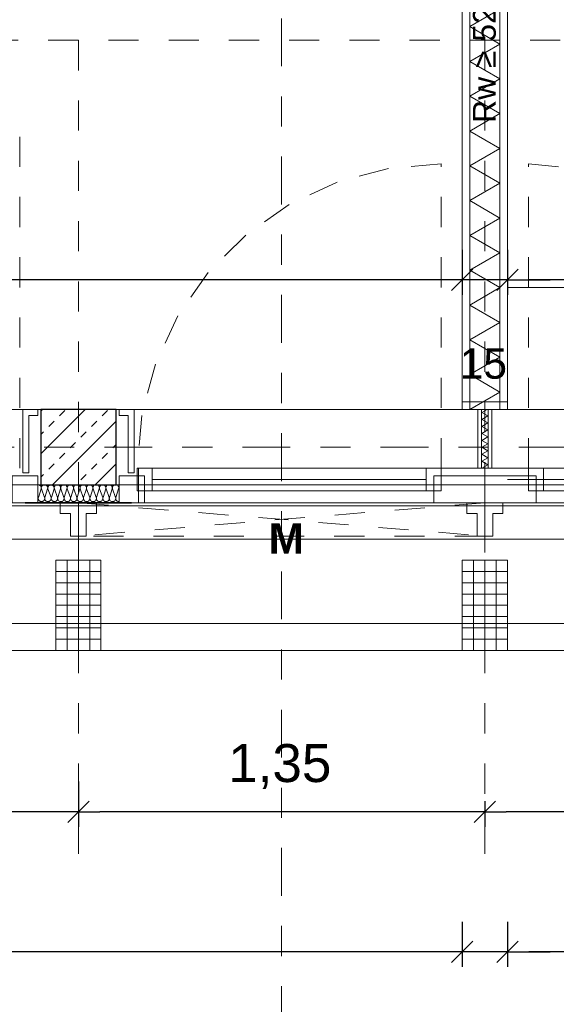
# Model space of a CAD drawing. Header units: metres. Extents: x -45.2 to 14.3, y -31.8 to 10.2.
# Tile 23 of 141: x -31.2 to -29.5, y -23.4 to -20.2. Entities that reach past the tile are written whole.
import ezdxf

# ---------------------------------------------------------------- set-up
doc = ezdxf.new("R2010")
doc.units = ezdxf.units.M
doc.header["$LTSCALE"] = 0.05
for name, pattern in [('1600.2032', [1.6, 0.8, -0.8]), ('Achsen 01', [5.291531, 3.175, -1.058062, 0.352704, -0.705764]), ('gestrichelt - 01', [2, 1, -1]), ('Raster 01', [2, 1, -1])]:
    doc.linetypes.add(name, pattern=pattern)
doc.layers.get('0').update_dxf_attribs({"lineweight": 25})
for name, color, linetype, lineweight, true_color in [('013_Beton und Stahlbetonarbeiten-000 Brüstung', 7, 'Continuous', 9, 0xa6a6a6), ('014_Fassadenarbeiten-000 Aufsicht Betonfertigteile', 7, 'Continuous', 9, 0xc0c0c0), ('014_Fassadenarbeiten-330 mineralische Dämmung', 7, 'Continuous', 9, 0x666666), ('030_Sonnenschutzarbeiten-Bemassung', 7, 'Continuous', 13, 0xff6633), ('030_Sonnenschutzarbeiten-Grundriss', 7, 'Continuous', 13, 0x555555), ('031_Metallbauarbeiten-330 Aufsicht Metallbauarbeiten', 7, 'Continuous', 9, 0xa6a6a6), ('032_Metallarbeiten-Fenster', 7, 'Continuous', 13, 0x444444), ('039_Trockenbauarbeiten-340 Dämmung', 7, 'Continuous', 9, 0xc0c0c0), ('ACTES-Einrichtung Aufsicht.', 7, 'Continuous', 9, 0xa6a6a6), ('AV1-Achsen', 1, 'Achsen 01', 18, 0xff0000), ('AV1-Raster', 7, 'Raster 01', 9, 0xa6a6a6)]:
    doc.layers.add(name, color=color, linetype=linetype, lineweight=lineweight, true_color=true_color)
for name, color, linetype, lineweight in [('013_Beton und Stahlbetonarbeiten-330 Außenstützen', 7, 'Continuous', 25), ('014_Fassadenarbeiten-330 Betonfertigteile vertikal', 7, 'Continuous', 9), ('027_Tischlerarbeiten-330 Innenfensterbänke', 7, 'Continuous', 9), ('030_Sonnenschutzarbeiten-Kasten+Behang', 7, 'Continuous', 5), ('030_Sonnenschutzarbeiten-Motor', 7, 'Continuous', 5), ('039_Trockenbauarbeiten-340 Gipskarton', 7, 'Continuous', 9), ('AV1-Akustikvorgaben-Trennwände', 7, 'Continuous', 5), ('AV1-Einrichtung Bemaßung', 7, 'Continuous', 9), ('AV1-Schnitt Achsen', 7, 'Achsen 01', 18), ('Bemaßung-Bemaßung', 7, 'Continuous', 9), ('Keine', 7, 'Continuous', 9)]:
    doc.layers.add(name, color=color, linetype=linetype, lineweight=lineweight)
doc.styles.add('Arial', font='arial.ttf')
doc.styles.add('Arial (bold)', font='arialbd.ttf')

msp = doc.modelspace()

# ---------------------------------------------------------------- linework, layer by layer
at = {"color": 0, "linetype": 'Continuous', "lineweight": 15}
for p, q in [((-29.7396, -21.01), (-29.8104, -21.0807)), ((-29.7396, -21.01), (-29.8104, -21.0807)), ((-29.6604, -21.0807), (-29.5896, -21.01)), ((-29.6604, -21.0807), (-29.5896, -21.01)), ((-31.0146, -22.7746), (-31.0854, -22.8454)), ((-31.0854, -22.8454), (-31.0146, -22.7746)), ((-29.6646, -22.7746), (-29.7354, -22.8454)), ((-29.7354, -22.8454), (-29.6646, -22.7746)), ((-29.7396, -23.2396), (-29.8104, -23.3104)), ((-29.7396, -23.2396), (-29.8104, -23.3104)), ((-29.6604, -23.3104), (-29.5896, -23.2396)), ((-29.6604, -23.3104), (-29.5896, -23.2396))]:
    msp.add_line(p, q, dxfattribs=at)
at = {"color": 0, "linetype": 'ByBlock', "lineweight": -2}
for p, q in [((-29.775, -21.0453), (-29.8457, -21.0453)), ((-29.775, -21.0453), (-29.8457, -21.0453)), ((-29.625, -21.0453), (-29.5543, -21.0453)), ((-29.625, -21.0453), (-29.5543, -21.0453)), ((-31.05, -22.81), (-31.1207, -22.81)), ((-31.05, -22.81), (-30.9793, -22.81)), ((-29.7, -22.81), (-29.7707, -22.81)), ((-29.7, -22.81), (-29.6293, -22.81)), ((-29.775, -23.275), (-29.8457, -23.275)), ((-29.775, -23.275), (-29.8457, -23.275)), ((-29.625, -23.275), (-29.5543, -23.275)), ((-29.625, -23.275), (-29.5543, -23.275))]:
    msp.add_line(p, q, dxfattribs=at)
at = {"layer": '013_Beton und Stahlbetonarbeiten-000 Brüstung'}
for points in [[(-31.175, -21.725), (-33.625, -21.725), (-33.625, -21.475), (-31.175, -21.475)], [(-28.475, -21.725), (-30.925, -21.725), (-30.925, -21.475), (-28.475, -21.475)]]:
    msp.add_lwpolyline(points, close=True, dxfattribs=at)
at = {"layer": '013_Beton und Stahlbetonarbeiten-330 Außenstützen', "color": 251, "linetype": 'Continuous', "lineweight": 13, "true_color": 0x4c4c4c}
for p, q in [((-31.0275, -21.475), (-31.175, -21.6225)), ((-31.1689, -21.475), (-31.175, -21.4811)), ((-31.1127, -21.496), (-31.095, -21.4784)), ((-30.9713, -21.496), (-30.9536, -21.4784)), ((-31.1481, -21.5314), (-31.1304, -21.5137)), ((-30.925, -21.514), (-31.136, -21.725)), ((-31.0066, -21.5314), (-30.989, -21.5137)), ((-31.175, -21.5583), (-31.1657, -21.5491)), ((-31.042, -21.5668), (-31.0243, -21.5491)), ((-31.0773, -21.6021), (-31.0597, -21.5844)), ((-30.9359, -21.6021), (-30.925, -21.5912)), ((-31.1127, -21.6375), (-31.095, -21.6198)), ((-30.9713, -21.6375), (-30.9536, -21.6198)), ((-31.1481, -21.6728), (-31.1304, -21.6551)), ((-31.0066, -21.6728), (-30.989, -21.6551)), ((-30.925, -21.6554), (-30.9946, -21.725)), ((-31.175, -21.6998), (-31.1657, -21.6905)), ((-31.042, -21.7082), (-31.0243, -21.6905))]:
    msp.add_line(p, q, dxfattribs=at)
at = {"layer": '013_Beton und Stahlbetonarbeiten-330 Außenstützen'}
msp.add_lwpolyline([(-30.925, -21.475), (-31.175, -21.475), (-31.175, -21.725), (-30.925, -21.725)], close=True, dxfattribs=at)
at = {"layer": '014_Fassadenarbeiten-000 Aufsicht Betonfertigteile'}
msp.add_lwpolyline([(-39.455, -21.905), (0.305, -21.905), (0.675, -22.275), (-39.825, -22.275)], close=True, dxfattribs=at)
at = {"layer": '014_Fassadenarbeiten-330 Betonfertigteile vertikal', "color": 8, "linetype": 'Continuous', "lineweight": 9, "true_color": 0x808080}
for p, q in [((-31.0875, -21.975), (-31.0875, -22.275)), ((-31.05, -21.975), (-31.05, -22.275)), ((-31.0125, -21.975), (-31.0125, -22.275)), ((-29.7375, -21.975), (-29.7375, -22.275)), ((-29.7, -21.975), (-29.7, -22.275)), ((-29.6625, -21.975), (-29.6625, -22.275))]:
    msp.add_line(p, q, dxfattribs=at)
at = {"layer": '014_Fassadenarbeiten-330 Betonfertigteile vertikal', "color": 8, "linetype": 'Continuous', "lineweight": 13, "true_color": 0x808080}
for p, q in [((-31.125, -22.0125), (-30.975, -22.0125)), ((-29.775, -22.0125), (-29.625, -22.0125)), ((-31.125, -22.05), (-30.975, -22.05)), ((-29.775, -22.05), (-29.625, -22.05)), ((-31.125, -22.0875), (-30.975, -22.0875)), ((-29.775, -22.0875), (-29.625, -22.0875)), ((-31.125, -22.125), (-30.975, -22.125)), ((-29.775, -22.125), (-29.625, -22.125)), ((-31.125, -22.1625), (-30.975, -22.1625)), ((-29.775, -22.1625), (-29.625, -22.1625)), ((-31.125, -22.2), (-30.975, -22.2)), ((-29.775, -22.2), (-29.625, -22.2)), ((-31.125, -22.2375), (-30.975, -22.2375)), ((-29.775, -22.2375), (-29.625, -22.2375))]:
    msp.add_line(p, q, dxfattribs=at)
at = {"layer": '014_Fassadenarbeiten-330 Betonfertigteile vertikal'}
for points in [[(-31.125, -21.975), (-30.975, -21.975), (-30.975, -22.275), (-31.125, -22.275)], [(-29.775, -21.975), (-29.625, -21.975), (-29.625, -22.275), (-29.775, -22.275)]]:
    msp.add_lwpolyline(points, close=True, dxfattribs=at)
at = {"layer": '014_Fassadenarbeiten-330 mineralische Dämmung'}
for points in [[(-31.1194, -21.767), (-31.119, -21.7689), (-31.1189, -21.7708), (-31.1192, -21.7727), (-31.1198, -21.7745), (-31.1207, -21.7762), (-31.1219, -21.7777), (-31.1234, -21.779), (-31.1234, -21.779), (-31.125, -21.7799), (-31.1268, -21.7806), (-31.1287, -21.781), (-31.1306, -21.781), (-31.1325, -21.7806), (-31.1343, -21.7799), (-31.1359, -21.779), (-31.1359, -21.779), (-31.1374, -21.7777), (-31.1386, -21.7762), (-31.1395, -21.7745), (-31.1401, -21.7727), (-31.1403, -21.7708), (-31.1403, -21.7689), (-31.1398, -21.767), (-31.1308, -21.739), (-31.1308, -21.739), (-31.1304, -21.7371), (-31.1303, -21.7352), (-31.1306, -21.7333), (-31.1312, -21.7315), (-31.1321, -21.7298), (-31.1333, -21.7283), (-31.1348, -21.727), (-31.1348, -21.727), (-31.1364, -21.7261), (-31.1382, -21.7254), (-31.1401, -21.725), (-31.142, -21.725), (-31.1439, -21.7254), (-31.1457, -21.7261), (-31.1473, -21.727), (-31.1473, -21.727), (-31.1488, -21.7283), (-31.15, -21.7298), (-31.1509, -21.7315), (-31.1515, -21.7333), (-31.1517, -21.7352), (-31.1517, -21.7371), (-31.1512, -21.739), (-31.1409, -21.767), (-31.1409, -21.767), (-31.1405, -21.7689), (-31.1404, -21.7708), (-31.1407, -21.7727), (-31.1412, -21.7745), (-31.1422, -21.7762), (-31.1434, -21.7777), (-31.1448, -21.779), (-31.1448, -21.779), (-31.1465, -21.7799), (-31.1482, -21.7806), (-31.1501, -21.781), (-31.1521, -21.781), (-31.1539, -21.7806), (-31.1557, -21.7799), (-31.1574, -21.779), (-31.1574, -21.779), (-31.1588, -21.7777), (-31.16, -21.7762), (-31.1609, -21.7745), (-31.1615, -21.7727), (-31.1618, -21.7708), (-31.1617, -21.7689), (-31.1613, -21.767), (-31.1523, -21.739), (-31.1523, -21.739), (-31.1519, -21.7371), (-31.1518, -21.7352), (-31.1521, -21.7333), (-31.1526, -21.7315), (-31.1536, -21.7298), (-31.1548, -21.7283), (-31.1562, -21.727), (-31.1562, -21.727), (-31.1579, -21.7261), (-31.1596, -21.7254), (-31.1615, -21.725), (-31.1635, -21.725), (-31.1653, -21.7254), (-31.1671, -21.7261), (-31.1688, -21.727), (-31.1688, -21.727), (-31.1702, -21.7283), (-31.1714, -21.7298), (-31.1723, -21.7315), (-31.1729, -21.7333), (-31.1732, -21.7352), (-31.1731, -21.7371), (-31.1727, -21.739), (-31.1623, -21.767), (-31.1623, -21.767), (-31.1619, -21.7689), (-31.1618, -21.7708), (-31.1621, -21.7727), (-31.1627, -21.7745), (-31.1636, -21.7762), (-31.1648, -21.7777), (-31.1663, -21.779), (-31.1663, -21.779), (-31.1679, -21.7799), (-31.1697, -21.7806), (-31.1716, -21.781), (-31.1735, -21.781), (-31.1754, -21.7806), (-31.1772, -21.7799), (-31.1788, -21.779), (-31.1788, -21.779), (-31.1803, -21.7777), (-31.1815, -21.7762), (-31.1824, -21.7745), (-31.183, -21.7727), (-31.1832, -21.7708), (-31.1832, -21.7689), (-31.1827, -21.767), (-31.1737, -21.739), (-31.1737, -21.739), (-31.1733, -21.7371), (-31.1732, -21.7352), (-31.1735, -21.7333), (-31.1741, -21.7315), (-31.175, -21.7298), (-31.1762, -21.7283), (-31.1777, -21.727), (-31.1794, -21.726), (-31.1812, -21.7254), (-31.1831, -21.725), (-31.185, -21.725)], [(-30.9264, -21.767), (-30.926, -21.769), (-30.9259, -21.771), (-30.9262, -21.773), (-30.9269, -21.7749), (-30.9279, -21.7766), (-30.9293, -21.7781), (-30.9309, -21.7793), (-30.9327, -21.7802), (-30.9346, -21.7808), (-30.9366, -21.781), (-30.9386, -21.7808), (-30.9405, -21.7802), (-30.9423, -21.7793), (-30.9439, -21.7781), (-30.9453, -21.7766), (-30.9463, -21.7749), (-30.947, -21.773), (-30.9473, -21.771), (-30.9472, -21.769), (-30.9468, -21.767), (-30.9378, -21.739), (-30.9378, -21.739), (-30.9374, -21.737), (-30.9373, -21.735), (-30.9376, -21.733), (-30.9383, -21.7311), (-30.9393, -21.7294), (-30.9407, -21.7279), (-30.9423, -21.7267), (-30.9441, -21.7257), (-30.946, -21.7252), (-30.948, -21.725), (-30.95, -21.7252), (-30.9519, -21.7257), (-30.9537, -21.7267), (-30.9553, -21.7279), (-30.9567, -21.7294), (-30.9577, -21.7311), (-30.9584, -21.733), (-30.9587, -21.735), (-30.9586, -21.737), (-30.9582, -21.739), (-30.9478, -21.767), (-30.9478, -21.767), (-30.9474, -21.769), (-30.9474, -21.771), (-30.9477, -21.773), (-30.9484, -21.7749), (-30.9494, -21.7766), (-30.9507, -21.7781), (-30.9523, -21.7793), (-30.9541, -21.7802), (-30.956, -21.7808), (-30.958, -21.781), (-30.9601, -21.7808), (-30.962, -21.7802), (-30.9638, -21.7793), (-30.9654, -21.7781), (-30.9667, -21.7766), (-30.9677, -21.7749), (-30.9684, -21.773), (-30.9687, -21.771), (-30.9687, -21.769), (-30.9682, -21.767), (-30.9592, -21.739), (-30.9592, -21.739), (-30.9588, -21.737), (-30.9588, -21.735), (-30.9591, -21.733), (-30.9598, -21.7311), (-30.9608, -21.7294), (-30.9621, -21.7279), (-30.9637, -21.7267), (-30.9655, -21.7257), (-30.9674, -21.7252), (-30.9694, -21.725), (-30.9715, -21.7252), (-30.9734, -21.7257), (-30.9752, -21.7267), (-30.9768, -21.7279), (-30.9781, -21.7294), (-30.9791, -21.7311), (-30.9798, -21.733), (-30.9801, -21.735), (-30.9801, -21.737), (-30.9796, -21.739), (-30.9693, -21.767), (-30.9693, -21.767), (-30.9689, -21.769), (-30.9688, -21.771), (-30.9691, -21.773), (-30.9698, -21.7749), (-30.9708, -21.7766), (-30.9722, -21.7781), (-30.9738, -21.7793), (-30.9756, -21.7802), (-30.9775, -21.7808), (-30.9795, -21.781), (-30.9815, -21.7808), (-30.9834, -21.7802), (-30.9852, -21.7793), (-30.9868, -21.7781), (-30.9882, -21.7766), (-30.9892, -21.7749), (-30.9899, -21.773), (-30.9902, -21.771), (-30.9901, -21.769), (-30.9897, -21.767), (-30.9807, -21.739), (-30.9807, -21.739), (-30.9803, -21.737), (-30.9802, -21.735), (-30.9805, -21.733), (-30.9812, -21.7311), (-30.9822, -21.7294), (-30.9836, -21.7279), (-30.9852, -21.7267), (-30.987, -21.7257), (-30.9889, -21.7252), (-30.9909, -21.725), (-30.9929, -21.7252), (-30.9948, -21.7257), (-30.9966, -21.7267), (-30.9982, -21.7279), (-30.9996, -21.7294), (-31.0006, -21.7311), (-31.0013, -21.733), (-31.0016, -21.735), (-31.0015, -21.737), (-31.0011, -21.739), (-30.9907, -21.767), (-30.9907, -21.767), (-30.9903, -21.769), (-30.9903, -21.771), (-30.9906, -21.773), (-30.9913, -21.7749), (-30.9923, -21.7766), (-30.9936, -21.7781), (-30.9952, -21.7793), (-30.997, -21.7802), (-30.9989, -21.7808), (-31.0009, -21.781), (-31.003, -21.7808), (-31.0049, -21.7802), (-31.0067, -21.7793), (-31.0083, -21.7781), (-31.0096, -21.7766), (-31.0106, -21.7749), (-31.0113, -21.773), (-31.0116, -21.771), (-31.0116, -21.769), (-31.0111, -21.767), (-31.0021, -21.739), (-31.0021, -21.739), (-31.0017, -21.737), (-31.0017, -21.735), (-31.002, -21.733), (-31.0027, -21.7311), (-31.0037, -21.7294), (-31.005, -21.7279), (-31.0066, -21.7267), (-31.0084, -21.7257), (-31.0103, -21.7252), (-31.0123, -21.725), (-31.0144, -21.7252), (-31.0163, -21.7257), (-31.0181, -21.7267), (-31.0197, -21.7279), (-31.021, -21.7294), (-31.022, -21.7311), (-31.0227, -21.733), (-31.023, -21.735), (-31.023, -21.737), (-31.0225, -21.739), (-31.0122, -21.767), (-31.0122, -21.767), (-31.0118, -21.769), (-31.0117, -21.771), (-31.012, -21.773), (-31.0127, -21.7749), (-31.0137, -21.7766), (-31.0151, -21.7781), (-31.0167, -21.7793), (-31.0185, -21.7802), (-31.0204, -21.7808), (-31.0224, -21.781), (-31.0244, -21.7808), (-31.0263, -21.7802), (-31.0281, -21.7793), (-31.0297, -21.7781), (-31.0311, -21.7766), (-31.0321, -21.7749), (-31.0328, -21.773), (-31.0331, -21.771), (-31.033, -21.769), (-31.0326, -21.767), (-31.0236, -21.739), (-31.0236, -21.739), (-31.0232, -21.737), (-31.0231, -21.735), (-31.0234, -21.733), (-31.0241, -21.7311), (-31.0251, -21.7294), (-31.0265, -21.7279), (-31.0281, -21.7267), (-31.0299, -21.7257), (-31.0318, -21.7252), (-31.0338, -21.725), (-31.0358, -21.7252), (-31.0377, -21.7257), (-31.0395, -21.7267), (-31.0411, -21.7279), (-31.0425, -21.7294), (-31.0435, -21.7311), (-31.0442, -21.733), (-31.0445, -21.735), (-31.0444, -21.737), (-31.044, -21.739), (-31.0336, -21.767), (-31.0336, -21.767), (-31.0332, -21.769), (-31.0332, -21.771), (-31.0335, -21.773), (-31.0342, -21.7749), (-31.0352, -21.7766), (-31.0365, -21.7781), (-31.0381, -21.7793), (-31.0399, -21.7802), (-31.0418, -21.7808), (-31.0438, -21.781), (-31.0459, -21.7808), (-31.0478, -21.7802), (-31.0496, -21.7793), (-31.0512, -21.7781), (-31.0525, -21.7766), (-31.0535, -21.7749), (-31.0542, -21.773), (-31.0545, -21.771), (-31.0545, -21.769), (-31.054, -21.767), (-31.045, -21.739), (-31.045, -21.739), (-31.0446, -21.737), (-31.0446, -21.735), (-31.0449, -21.733), (-31.0456, -21.7311), (-31.0466, -21.7294), (-31.0479, -21.7279), (-31.0495, -21.7267), (-31.0513, -21.7257), (-31.0532, -21.7252), (-31.0552, -21.725), (-31.0573, -21.7252), (-31.0592, -21.7257), (-31.061, -21.7267), (-31.0626, -21.7279), (-31.0639, -21.7294), (-31.0649, -21.7311), (-31.0656, -21.733), (-31.0659, -21.735), (-31.0659, -21.737), (-31.0654, -21.739), (-31.0551, -21.767), (-31.0551, -21.767), (-31.0547, -21.769), (-31.0546, -21.771), (-31.0549, -21.773), (-31.0556, -21.7749), (-31.0566, -21.7766), (-31.058, -21.7781), (-31.0596, -21.7793), (-31.0614, -21.7802), (-31.0633, -21.7808), (-31.0653, -21.781), (-31.0673, -21.7808), (-31.0692, -21.7802), (-31.071, -21.7793), (-31.0726, -21.7781), (-31.074, -21.7766), (-31.075, -21.7749), (-31.0757, -21.773), (-31.076, -21.771), (-31.0759, -21.769), (-31.0755, -21.767), (-31.0665, -21.739), (-31.0665, -21.739), (-31.0661, -21.737), (-31.066, -21.735), (-31.0663, -21.733), (-31.067, -21.7311), (-31.068, -21.7294), (-31.0694, -21.7279), (-31.071, -21.7267), (-31.0728, -21.7257), (-31.0747, -21.7252), (-31.0767, -21.725), (-31.0787, -21.7252), (-31.0806, -21.7257), (-31.0824, -21.7267), (-31.084, -21.7279), (-31.0854, -21.7294), (-31.0864, -21.7311), (-31.0871, -21.733), (-31.0874, -21.735), (-31.0873, -21.737), (-31.0869, -21.739), (-31.0765, -21.767), (-31.0765, -21.767), (-31.0761, -21.769), (-31.0761, -21.771), (-31.0764, -21.773), (-31.0771, -21.7749), (-31.0781, -21.7766), (-31.0794, -21.7781), (-31.081, -21.7793), (-31.0828, -21.7802), (-31.0847, -21.7808), (-31.0867, -21.781), (-31.0888, -21.7808), (-31.0907, -21.7802), (-31.0925, -21.7793), (-31.0941, -21.7781), (-31.0954, -21.7766), (-31.0964, -21.7749), (-31.0971, -21.773), (-31.0974, -21.771), (-31.0974, -21.769), (-31.0969, -21.767), (-31.0879, -21.739), (-31.0879, -21.739), (-31.0875, -21.737), (-31.0875, -21.735), (-31.0878, -21.733), (-31.0885, -21.7311), (-31.0895, -21.7294), (-31.0908, -21.7279), (-31.0924, -21.7267), (-31.0942, -21.7257), (-31.0961, -21.7252), (-31.0981, -21.725), (-31.1002, -21.7252), (-31.1021, -21.7257), (-31.1039, -21.7267), (-31.1055, -21.7279), (-31.1068, -21.7294), (-31.1078, -21.7311), (-31.1085, -21.733), (-31.1088, -21.735), (-31.1088, -21.737), (-31.1083, -21.739), (-31.098, -21.767), (-31.098, -21.767), (-31.0976, -21.769), (-31.0975, -21.771), (-31.0978, -21.773), (-31.0985, -21.7749), (-31.0995, -21.7766), (-31.1009, -21.7781), (-31.1025, -21.7793), (-31.1043, -21.7802), (-31.1062, -21.7808), (-31.1082, -21.781), (-31.1102, -21.7808), (-31.1121, -21.7802), (-31.1139, -21.7793), (-31.1155, -21.7781), (-31.1169, -21.7766), (-31.1179, -21.7749), (-31.1186, -21.773), (-31.1189, -21.771), (-31.1188, -21.769), (-31.1184, -21.767), (-31.1094, -21.739), (-31.1094, -21.739), (-31.109, -21.737), (-31.1089, -21.735), (-31.1092, -21.733), (-31.1099, -21.7311), (-31.1109, -21.7294), (-31.1123, -21.7279), (-31.1139, -21.7267), (-31.1157, -21.7257), (-31.1176, -21.7252), (-31.1196, -21.725), (-31.1216, -21.7252), (-31.1235, -21.7257), (-31.1253, -21.7267), (-31.1269, -21.7279), (-31.1283, -21.7294), (-31.1293, -21.7311), (-31.13, -21.733), (-31.1303, -21.735), (-31.1302, -21.737), (-31.1298, -21.739), (-31.1194, -21.767), (-31.1194, -21.767), (-31.119, -21.769), (-31.119, -21.771), (-31.1193, -21.773), (-31.12, -21.7749), (-31.121, -21.7766), (-31.1223, -21.7781), (-31.1239, -21.7793), (-31.1257, -21.7802), (-31.1276, -21.7808), (-31.1296, -21.781), (-31.1316, -21.7808), (-31.1336, -21.7802), (-31.1354, -21.7793), (-31.137, -21.7781), (-31.1383, -21.7766), (-31.1393, -21.7749), (-31.14, -21.773), (-31.1403, -21.771), (-31.1403, -21.769), (-31.1398, -21.767), (-31.1308, -21.739), (-31.1308, -21.739), (-31.1304, -21.737), (-31.1304, -21.735), (-31.1307, -21.733), (-31.1314, -21.7311), (-31.1324, -21.7294), (-31.1337, -21.7279), (-31.1353, -21.7267), (-31.1371, -21.7257), (-31.139, -21.7252), (-31.141, -21.725), (-31.1431, -21.7252), (-31.145, -21.7257), (-31.1468, -21.7267), (-31.1484, -21.7279), (-31.1497, -21.7294), (-31.1507, -21.7311), (-31.1514, -21.733), (-31.1517, -21.735), (-31.1517, -21.737), (-31.1512, -21.739), (-31.1409, -21.767), (-31.1409, -21.767), (-31.1405, -21.769), (-31.1404, -21.771), (-31.1407, -21.773), (-31.1414, -21.7749), (-31.1424, -21.7766), (-31.1438, -21.7781), (-31.1454, -21.7793), (-31.1472, -21.7802), (-31.1491, -21.7808), (-31.1511, -21.781), (-31.1531, -21.7808), (-31.155, -21.7802), (-31.1568, -21.7793), (-31.1584, -21.7781), (-31.1598, -21.7766), (-31.1608, -21.7749), (-31.1615, -21.773), (-31.1618, -21.771), (-31.1617, -21.769), (-31.1613, -21.767), (-31.1523, -21.739), (-31.1523, -21.739), (-31.1519, -21.737), (-31.1518, -21.735), (-31.1521, -21.733), (-31.1528, -21.7311), (-31.1538, -21.7294), (-31.1552, -21.7279), (-31.1568, -21.7267), (-31.1586, -21.7257), (-31.1605, -21.7252), (-31.1625, -21.725), (-31.1645, -21.7252), (-31.1664, -21.7257), (-31.1682, -21.7267), (-31.1698, -21.7279), (-31.1712, -21.7294), (-31.1722, -21.7311), (-31.1729, -21.733), (-31.1732, -21.735), (-31.1731, -21.737), (-31.1727, -21.739)], [(-30.915, -21.781), (-30.917, -21.7808), (-30.919, -21.7803), (-30.9208, -21.7794), (-30.9224, -21.7782), (-30.9238, -21.7767), (-30.9248, -21.7749), (-30.9255, -21.773), (-30.9258, -21.771), (-30.9258, -21.769), (-30.9253, -21.767), (-30.9164, -21.739), (-30.9164, -21.739), (-30.9159, -21.737), (-30.9159, -21.735), (-30.9162, -21.733), (-30.9169, -21.7311), (-30.9179, -21.7294), (-30.9192, -21.7279), (-30.9208, -21.7267), (-30.9226, -21.7257), (-30.9245, -21.7252), (-30.9266, -21.725), (-30.9286, -21.7252), (-30.9305, -21.7257), (-30.9323, -21.7267), (-30.9339, -21.7279), (-30.9352, -21.7294), (-30.9362, -21.7311), (-30.9369, -21.733), (-30.9372, -21.735), (-30.9372, -21.737), (-30.9367, -21.739), (-30.9264, -21.767), (-30.9264, -21.767), (-30.926, -21.769), (-30.9259, -21.771), (-30.9262, -21.773), (-30.9269, -21.7749), (-30.9279, -21.7766), (-30.9293, -21.7781), (-30.9309, -21.7793), (-30.9327, -21.7802), (-30.9346, -21.7808), (-30.9366, -21.781), (-30.9386, -21.7808), (-30.9405, -21.7802), (-30.9423, -21.7793), (-30.9439, -21.7781), (-30.9453, -21.7766), (-30.9463, -21.7749), (-30.947, -21.773), (-30.9473, -21.771), (-30.9472, -21.769), (-30.9468, -21.767), (-30.9378, -21.739), (-30.9378, -21.739), (-30.9374, -21.737), (-30.9373, -21.735), (-30.9376, -21.733), (-30.9383, -21.7311), (-30.9393, -21.7294), (-30.9407, -21.7279), (-30.9423, -21.7267), (-30.9441, -21.7257), (-30.946, -21.7252), (-30.948, -21.725), (-30.95, -21.7252), (-30.9519, -21.7257), (-30.9537, -21.7267), (-30.9553, -21.7279), (-30.9567, -21.7294), (-30.9577, -21.7311), (-30.9584, -21.733), (-30.9587, -21.735), (-30.9586, -21.737), (-30.9582, -21.739), (-30.9478, -21.767), (-30.9478, -21.767), (-30.9474, -21.769), (-30.9474, -21.771), (-30.9477, -21.773), (-30.9484, -21.7749), (-30.9494, -21.7766), (-30.9507, -21.7781), (-30.9523, -21.7793), (-30.9541, -21.7802), (-30.956, -21.7808), (-30.958, -21.781), (-30.9601, -21.7808), (-30.962, -21.7802), (-30.9638, -21.7793), (-30.9654, -21.7781), (-30.9667, -21.7766), (-30.9677, -21.7749), (-30.9684, -21.773), (-30.9687, -21.771), (-30.9687, -21.769), (-30.9682, -21.767)], [(-31.185, -21.7761), (-31.1841, -21.7744), (-31.1835, -21.7726), (-31.1833, -21.7707), (-31.1834, -21.7689), (-31.1838, -21.767), (-31.185, -21.7637)]]:
    msp.add_lwpolyline(points, dxfattribs=at)
at = {"layer": '027_Tischlerarbeiten-330 Innenfensterbänke'}
for points in [[(-31.185, -21.475), (-31.185, -21.495), (-31.215, -21.495), (-31.215, -21.685), (-31.235, -21.685), (-31.235, -21.475)], [(-30.915, -21.475), (-30.915, -21.495), (-30.885, -21.495), (-30.885, -21.685), (-30.865, -21.685), (-30.865, -21.475)]]:
    msp.add_lwpolyline(points, close=True, dxfattribs=at)
at = {"layer": '030_Sonnenschutzarbeiten-Bemassung', "color": 0, "lineweight": -2}
for p, q in [((-31.05, -22.71), (-31.05, -22.86)), ((-31.05, -22.71), (-31.05, -22.86)), ((-29.7, -22.775), (-29.7, -22.86)), ((-29.7, -22.775), (-29.7, -22.86)), ((-31.1207, -22.81), (-32.3293, -22.81)), ((-29.7707, -22.81), (-30.9793, -22.81)), ((-28.4207, -22.81), (-29.6293, -22.81))]:
    msp.add_line(p, q, dxfattribs=at)
at = {"layer": '030_Sonnenschutzarbeiten-Grundriss', "color": 251, "true_color": 0x555555}
for points in [[(-31.05, -21.895), (-31.076, -21.895), (-31.076, -21.82), (-31.11, -21.82), (-31.11, -21.785), (-31.05, -21.785)], [(-31.05, -21.895), (-31.024, -21.895), (-31.024, -21.82), (-30.99, -21.82), (-30.99, -21.785), (-31.05, -21.785)], [(-29.7, -21.895), (-29.726, -21.895), (-29.726, -21.82), (-29.76, -21.82), (-29.76, -21.785), (-29.7, -21.785)], [(-29.7, -21.895), (-29.674, -21.895), (-29.674, -21.82), (-29.64, -21.82), (-29.64, -21.785), (-29.7, -21.785)]]:
    msp.add_lwpolyline(points, close=True, dxfattribs=at)
at = {"layer": '030_Sonnenschutzarbeiten-Kasten+Behang', "color": 1, "linetype": '1600.2032', "lineweight": 18, "true_color": 0xff0000}
for p, q in [((-29.7, -21.785), (-31.05, -21.895)), ((-31.05, -21.785), (-29.7, -21.895))]:
    msp.add_line(p, q, dxfattribs=at)
at = {"layer": '030_Sonnenschutzarbeiten-Kasten+Behang', "color": 1, "linetype": 'Continuous', "lineweight": 18, "true_color": 0xff0000}
for points in [[(-31.076, -21.82), (-31.11, -21.82), (-31.11, -21.785), (-31.05, -21.785), (-31.05, -21.895), (-31.076, -21.895)], [(-31.024, -21.82), (-30.99, -21.82), (-30.99, -21.785), (-31.05, -21.785), (-31.05, -21.895), (-31.024, -21.895)], [(-29.726, -21.82), (-29.76, -21.82), (-29.76, -21.785), (-29.7, -21.785), (-29.7, -21.895), (-29.726, -21.895)], [(-29.674, -21.82), (-29.64, -21.82), (-29.64, -21.785), (-29.7, -21.785), (-29.7, -21.895), (-29.674, -21.895)]]:
    msp.add_lwpolyline(points, close=True, dxfattribs=at)
at = {"layer": '030_Sonnenschutzarbeiten-Kasten+Behang', "color": 1, "linetype": '1600.2032', "lineweight": 18, "true_color": 0xff0000}
msp.add_lwpolyline([(-31.05, -21.785), (-29.7, -21.785), (-29.7, -21.895), (-31.05, -21.895)], close=True, dxfattribs=at)
at = {"layer": '031_Metallbauarbeiten-330 Aufsicht Metallbauarbeiten'}
for points in [[(-33.75, -21.795), (-31.05, -21.795), (-31.05, -22.185), (-33.75, -22.185)], [(-31.05, -21.795), (-28.35, -21.795), (-28.35, -22.185), (-31.05, -22.185)]]:
    msp.add_lwpolyline(points, close=True, dxfattribs=at)
at = {"layer": '032_Metallarbeiten-Fenster', "color": 7, "linetype": 'gestrichelt - 01', "lineweight": 18}
msp.add_line((-31.245, -21.67), (-31.245, -20.54), dxfattribs=at)
at = {"layer": '032_Metallarbeiten-Fenster', "color": 7, "lineweight": 18}
for p, q in [((-30.805, -21.7075), (-29.895, -21.7075)), ((-28.55, -21.7075), (-29.625, -21.7075)), ((-29.505, -21.7075), (-28.595, -21.7075))]:
    msp.add_line(p, q, dxfattribs=at)
at = {"layer": '032_Metallarbeiten-Fenster', "color": 7, "linetype": 'gestrichelt - 01', "lineweight": 18}
for points in [[(-29.845, -21.67), (-29.845, -20.66), (-29.845, -20.66), (-30.0204, -20.6753), (-30.1904, -20.7209), (-30.35, -20.7953), (-30.4942, -20.8963), (-30.6187, -21.0208), (-30.7197, -21.165), (-30.7941, -21.3246), (-30.8397, -21.4946), (-30.855, -21.67)], [(-29.555, -21.67), (-29.555, -20.66), (-29.555, -20.66), (-29.358, -20.6794), (-29.1685, -20.7369), (-28.9939, -20.8302), (-28.8408, -20.9558), (-28.7152, -21.1089), (-28.6219, -21.2835), (-28.5644, -21.473), (-28.545, -21.67)]]:
    msp.add_lwpolyline(points, dxfattribs=at)
at = {"layer": '032_Metallarbeiten-Fenster', "color": 7, "lineweight": 18}
for points in [[(-30.855, -21.745), (-30.805, -21.745), (-30.805, -21.67), (-30.855, -21.67)], [(-28.55, -21.67), (-28.55, -21.785), (-30.85, -21.785), (-30.85, -21.67)], [(-30.805, -21.67), (-29.895, -21.67), (-29.895, -21.745), (-30.805, -21.745)], [(-29.895, -21.745), (-29.845, -21.745), (-29.845, -21.67), (-29.895, -21.67)], [(-29.505, -21.745), (-29.555, -21.745), (-29.555, -21.67), (-29.505, -21.67)], [(-28.595, -21.67), (-29.505, -21.67), (-29.505, -21.745), (-28.595, -21.745)], [(-31.185, -21.695), (-31.27, -21.695), (-31.27, -21.785), (-31.185, -21.785)], [(-30.915, -21.785), (-30.83, -21.785), (-30.83, -21.695), (-30.915, -21.695)], [(-29.7, -21.785), (-29.87, -21.785), (-29.87, -21.695), (-29.7, -21.695)], [(-29.7, -21.785), (-29.53, -21.785), (-29.53, -21.695), (-29.7, -21.695)]]:
    msp.add_lwpolyline(points, close=True, dxfattribs=at)
at = {"layer": '032_Metallarbeiten-Fenster', "color": 7, "linetype": 'Continuous', "lineweight": 9}
msp.add_lwpolyline([(-31.2269, -21.7843), (-30.8731, -21.7843), (-30.8731, -21.7863), (-31.2269, -21.7863)], close=True, dxfattribs=at)
at = {"layer": '039_Trockenbauarbeiten-340 Dämmung'}
msp.add_lwpolyline([(-29.65, -21.475), (-29.65, -18.275), (-29.75, -18.275), (-29.75, -21.475)], close=True, dxfattribs=at)
for points in [[(-29.75, -21.475), (-29.65, -21.4173), (-29.75, -21.3595), (-29.65, -21.3018), (-29.75, -21.2441), (-29.65, -21.1863), (-29.75, -21.1286), (-29.65, -21.0709), (-29.75, -21.0131), (-29.65, -20.9554), (-29.75, -20.8976), (-29.65, -20.8399), (-29.75, -20.7822), (-29.65, -20.7244), (-29.75, -20.6667), (-29.65, -20.609), (-29.75, -20.5512), (-29.65, -20.4935), (-29.75, -20.4358), (-29.65, -20.378), (-29.75, -20.3203), (-29.65, -20.2626), (-29.75, -20.2048), (-29.65, -20.1471)], [(-29.71, -21.67), (-29.69, -21.6585), (-29.71, -21.6469), (-29.69, -21.6354), (-29.71, -21.6238), (-29.69, -21.6123), (-29.71, -21.6007), (-29.69, -21.5892), (-29.71, -21.5776), (-29.69, -21.5661), (-29.71, -21.5545), (-29.69, -21.543), (-29.71, -21.5314), (-29.69, -21.5199), (-29.71, -21.5083), (-29.69, -21.4968), (-29.71, -21.4852), (-29.6923, -21.475)]]:
    msp.add_lwpolyline(points, dxfattribs=at)
at = {"layer": '039_Trockenbauarbeiten-340 Gipskarton'}
for points in [[(-29.775, -21.475), (-29.775, -18.313), (-29.75, -18.313), (-29.75, -21.475)], [(-29.625, -21.475), (-29.625, -18.313), (-29.65, -18.313), (-29.65, -21.475)], [(-29.625, -21.475), (-29.625, -21.45), (-29.775, -21.45), (-29.775, -21.475)], [(-29.7235, -21.475), (-29.711, -21.475), (-29.711, -21.67), (-29.7235, -21.67)], [(-29.689, -21.475), (-29.6765, -21.475), (-29.6765, -21.67), (-29.689, -21.67)]]:
    msp.add_lwpolyline(points, close=True, dxfattribs=at)
at = {"layer": 'ACTES-Einrichtung Aufsicht.'}
msp.add_lwpolyline([(-29.625, -21.07), (-29.625, -18.275), (-29.025, -18.275), (-29.025, -21.07)], close=True, dxfattribs=at)
at = {"layer": 'AV1-Achsen'}
msp.add_line((-43.35, -21.6), (4.2, -21.6), dxfattribs=at)
at = {"layer": 'AV1-Einrichtung Bemaßung', "color": 0, "lineweight": -2}
for p, q in [((-29.775, -20.9453), (-29.775, -21.0953)), ((-29.775, -20.9453), (-29.775, -21.0953)), ((-29.625, -20.9453), (-29.625, -21.0953)), ((-29.625, -20.9453), (-29.625, -21.0953)), ((-29.8457, -21.0453), (-33.5543, -21.0453)), ((-29.8457, -21.0453), (-29.9164, -21.0453)), ((-29.625, -21.0453), (-29.775, -21.0453)), ((-29.5543, -21.0453), (-29.4836, -21.0453)), ((-25.7957, -21.0453), (-29.5543, -21.0453))]:
    msp.add_line(p, q, dxfattribs=at)
at = {"layer": 'AV1-Raster'}
for p, q in [((-31.05, -22.95), (-31.05, 1.35)), ((-29.7, -22.95), (-29.7, 1.35)), ((1.35, -20.25), (-40.5, -20.25))]:
    msp.add_line(p, q, dxfattribs=at)
at = {"layer": 'AV1-Schnitt Achsen'}
msp.add_line((-30.375, -26.3), (-30.375, 4.7), dxfattribs=at)
at = {"layer": 'Bemaßung-Bemaßung', "color": 0, "linetype": 'Continuous', "lineweight": -2}
for p, q in [((-29.775, -23.175), (-29.775, -23.325)), ((-29.775, -23.175), (-29.775, -23.325)), ((-29.625, -23.175), (-29.625, -23.325)), ((-29.625, -23.175), (-29.625, -23.325)), ((-29.8457, -23.275), (-33.5543, -23.275)), ((-29.8457, -23.275), (-29.9164, -23.275)), ((-29.625, -23.275), (-29.775, -23.275)), ((-29.5543, -23.275), (-29.4836, -23.275)), ((-25.7957, -23.275), (-29.5543, -23.275))]:
    msp.add_line(p, q, dxfattribs=at)
at = {"layer": 'Defpoints', "color": 0, "lineweight": 0}
for p, q in [((-29.775, -21.0453), (-29.775, -21.0453)), ((-29.625, -21.0453), (-29.625, -21.0453)), ((-31.175, -21.475), (-31.175, -21.475)), ((-31.175, -21.475), (-31.175, -21.475)), ((-30.925, -21.475), (-30.925, -21.475)), ((-30.925, -21.475), (-30.925, -21.475)), ((-29.775, -21.475), (-29.775, -21.475)), ((-29.775, -21.475), (-29.775, -21.475)), ((-29.625, -21.475), (-29.625, -21.475)), ((-29.625, -21.475), (-29.625, -21.475)), ((-31.05, -21.725), (-31.05, -21.725)), ((-31.05, -21.725), (-31.05, -21.725)), ((-31.125, -22.275), (-31.125, -22.275)), ((-31.125, -22.275), (-31.125, -22.275)), ((-30.975, -22.275), (-30.975, -22.275)), ((-30.975, -22.275), (-30.975, -22.275)), ((-29.775, -22.275), (-29.775, -22.275)), ((-29.775, -22.275), (-29.775, -22.275)), ((-29.7, -22.275), (-29.7, -22.275)), ((-29.7, -22.275), (-29.7, -22.275)), ((-29.625, -22.275), (-29.625, -22.275)), ((-29.625, -22.275), (-29.625, -22.275)), ((-31.05, -22.81), (-31.05, -22.81)), ((-29.7, -22.81), (-29.7, -22.81)), ((-29.775, -23.275), (-29.775, -23.275)), ((-29.625, -23.275), (-29.625, -23.275))]:
    msp.add_line(p, q, dxfattribs=at)
at = {"layer": 'Keine', "color": 8, "linetype": 'Continuous', "lineweight": 13, "true_color": 0x808080}
msp.add_lwpolyline([(-39.025, -5.525), (-23.075, -5.525), (-23.075, -21.475), (-39.025, -21.475)], close=True, dxfattribs=at)

# ---------------------------------------------------------------- texts
at = {"layer": '030_Sonnenschutzarbeiten-Bemassung', "color": 0, "insert": (-30.5525, -22.7348), "char_height": 0.12609, "attachment_point": 7, "style": 'Arial'}
msp.add_mtext('1,35', dxfattribs=at)
at = {"layer": '030_Sonnenschutzarbeiten-Motor', "color": 255, "insert": (-30.4183, -21.9535), "char_height": 0.1009, "attachment_point": 7, "style": 'Arial (bold)'}
msp.add_mtext('M', dxfattribs=at)
at = {"layer": 'AV1-Akustikvorgaben-Trennwände', "insert": (-29.6627, -20.5241), "char_height": 0.07565, "attachment_point": 7, "rotation": 90, "style": 'Arial'}
msp.add_mtext('Rw ≥ 52 dB', dxfattribs=at)
at = {"layer": 'AV1-Einrichtung Bemaßung', "color": 0, "insert": (-29.7832, -21.3744), "char_height": 0.10087, "attachment_point": 7, "style": 'Arial'}
msp.add_mtext('15', dxfattribs=at)

doc.saveas('drawing.dxf')
